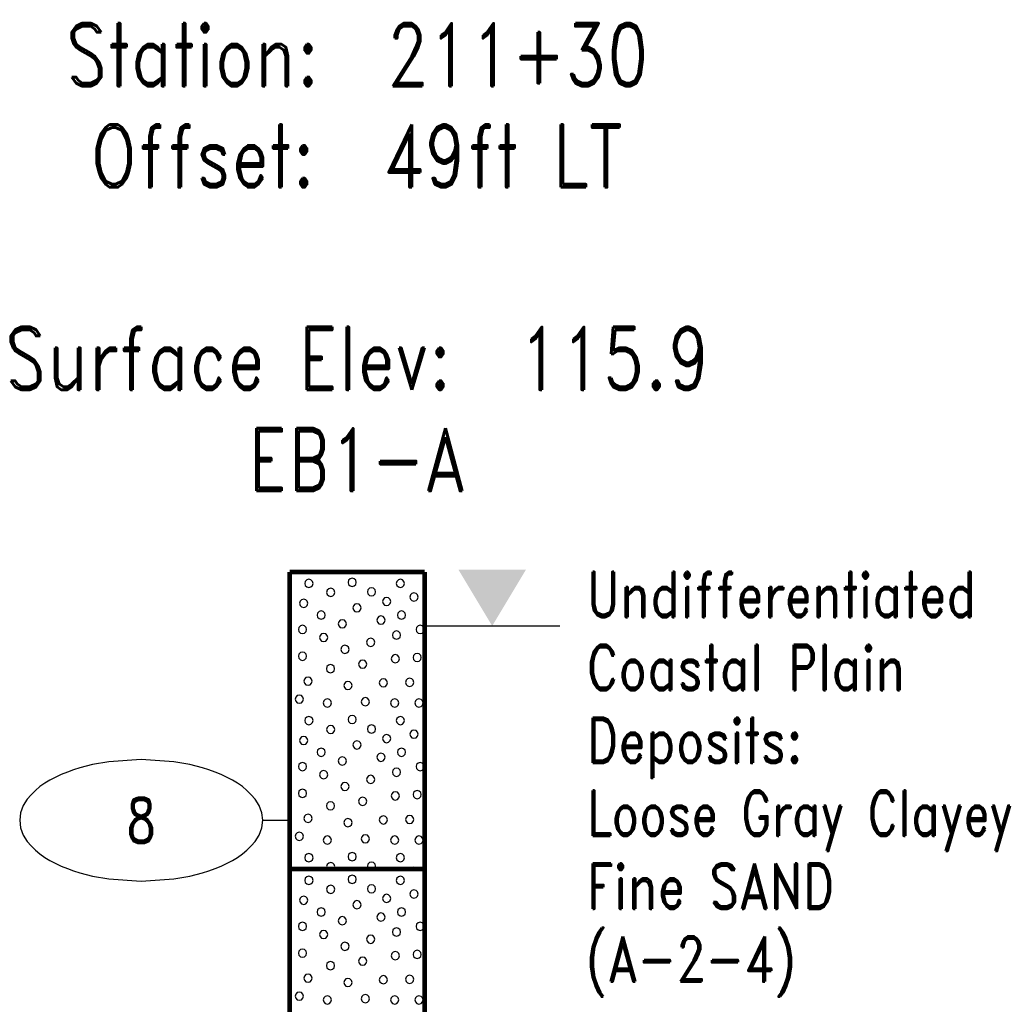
# Model space of a CAD drawing. Extents: x -12 to 877, y 356 to 518.
# Tile 4 of 9: x -12 to 24, y 482 to 518. Entities that reach past the tile are written whole.
import ezdxf
from ezdxf.enums import TextEntityAlignment as Align

# ---------------------------------------------------------------- set-up
doc = ezdxf.new("R2010")
doc.units = 0
doc.linetypes.add('Solid', pattern=[0])
doc.layers.get('0').update_dxf_attribs({"linetype": 'Solid'})
doc.layers.add('EB1-A', color=1, linetype='Solid')
doc.styles.add('ROMAND', font='romand', dxfattribs={"height": 1})

# ---------------------------------------------------------------- blocks, each defined once
blk = doc.blocks.new('DGRFC_NCLEV2')
at = {"color": 7, "linetype": 'Solid'}
blk.add_lwpolyline([(-0.06, 0), (0.06, 0)], dxfattribs=at)
at = {"color": 7}
blk.add_solid([(0, 0), (0.03, 0.05), (0, 0), (-0.03, 0.05)], dxfattribs=at)
blk = doc.blocks.new('DGRFC_NCDOT$NVALUE$ELLIPS')
at = {"color": 7, "linetype": 'Solid'}
blk.add_lwpolyline([(0, -2.5), (1.337, -2.407), (1.998, -2.292), (2.262, -2.231), (2.524, -2.16), (2.783, -2.078), (3.038, -1.985), (3.289, -1.882), (3.536, -1.768), (3.755, -1.657), (3.965, -1.529), (4.165, -1.386), (4.353, -1.227), (4.528, -1.054), (4.689, -0.869), (4.858, -0.606), (4.964, -0.311), (5, 0), (4.964, 0.311), (4.858, 0.606), (4.689, 0.869), (4.528, 1.054), (4.353, 1.227), (4.165, 1.386), (3.965, 1.529), (3.755, 1.657), (3.536, 1.768), (3.289, 1.882), (3.038, 1.985), (2.783, 2.078), (2.524, 2.16), (2.262, 2.231), (1.998, 2.292), (1.337, 2.407), (0, 2.5), (-1.337, 2.407), (-1.998, 2.292), (-2.262, 2.231), (-2.524, 2.16), (-2.783, 2.078), (-3.038, 1.985), (-3.289, 1.882), (-3.536, 1.768), (-3.755, 1.657), (-3.965, 1.529), (-4.165, 1.386), (-4.353, 1.227), (-4.528, 1.054), (-4.689, 0.869), (-4.858, 0.606), (-4.964, 0.311), (-5, 0), (-4.964, -0.311), (-4.858, -0.606), (-4.689, -0.869), (-4.528, -1.054), (-4.353, -1.227), (-4.165, -1.386), (-3.965, -1.529), (-3.755, -1.657), (-3.536, -1.768), (-3.289, -1.882), (-3.038, -1.985), (-2.783, -2.078), (-2.524, -2.16), (-2.262, -2.231), (-1.998, -2.292), (-1.337, -2.407), (0, -2.5)], dxfattribs=at)

msp = doc.modelspace()

# ---------------------------------------------------------------- linework, layer by layer
at = {"layer": 'EB1-A', "color": 7, "linetype": 'Solid', "const_width": 0.178}
for points in [[(-2.5, 498), (-2.5, 487)], [(-2.5, 498), (2.5, 498)], [(2.5, 487), (2.5, 498)], [(-2.5, 487), (2.5, 487)], [(-2.5, 487), (-2.5, 476)], [(2.5, 476), (2.5, 487)]]:
    msp.add_lwpolyline(points, dxfattribs=at)
at = {"layer": 'EB1-A', "color": 2, "linetype": 'Solid'}
for points in [[(-1.636, 497.575), (-1.657, 497.651), (-1.712, 497.707), (-1.789, 497.727), (-1.865, 497.707), (-1.921, 497.651), (-1.941, 497.575), (-1.921, 497.499), (-1.865, 497.443), (-1.789, 497.422), (-1.712, 497.443), (-1.657, 497.499), (-1.636, 497.575)], [(-0.034, 497.614), (-0.055, 497.69), (-0.11, 497.746), (-0.187, 497.766), (-0.263, 497.746), (-0.319, 497.69), (-0.339, 497.614), (-0.319, 497.538), (-0.263, 497.482), (-0.187, 497.462), (-0.11, 497.482), (-0.055, 497.538), (-0.034, 497.614)], [(1.753, 497.575), (1.733, 497.651), (1.677, 497.707), (1.601, 497.727), (1.524, 497.707), (1.469, 497.651), (1.448, 497.575), (1.469, 497.498), (1.524, 497.443), (1.601, 497.422), (1.677, 497.443), (1.733, 497.498), (1.753, 497.575)], [(-0.826, 497.244), (-0.847, 497.32), (-0.902, 497.376), (-0.979, 497.397), (-1.055, 497.376), (-1.111, 497.32), (-1.131, 497.244), (-1.111, 497.168), (-1.055, 497.112), (-0.979, 497.092), (-0.902, 497.112), (-0.847, 497.168), (-0.826, 497.244)], [(0.684, 497.262), (0.663, 497.338), (0.608, 497.394), (0.531, 497.415), (0.455, 497.394), (0.399, 497.338), (0.379, 497.262), (0.399, 497.186), (0.455, 497.13), (0.531, 497.11), (0.608, 497.13), (0.663, 497.186), (0.684, 497.262)], [(2.255, 497.07), (2.234, 497.147), (2.179, 497.202), (2.102, 497.223), (2.026, 497.202), (1.97, 497.147), (1.95, 497.07), (1.97, 496.994), (2.026, 496.938), (2.102, 496.918), (2.179, 496.938), (2.234, 496.994), (2.255, 497.07)], [(-1.829, 496.839), (-1.849, 496.915), (-1.905, 496.971), (-1.981, 496.991), (-2.057, 496.971), (-2.113, 496.915), (-2.133, 496.839), (-2.113, 496.763), (-2.057, 496.707), (-1.981, 496.687), (-1.905, 496.707), (-1.849, 496.763), (-1.829, 496.839)], [(0.144, 496.673), (0.123, 496.749), (0.067, 496.805), (-0.009, 496.825), (-0.085, 496.805), (-0.141, 496.749), (-0.161, 496.673), (-0.141, 496.596), (-0.085, 496.541), (-0.009, 496.52), (0.067, 496.541), (0.123, 496.596), (0.144, 496.673)], [(1.24, 496.908), (1.22, 496.984), (1.164, 497.04), (1.088, 497.06), (1.012, 497.04), (0.956, 496.984), (0.936, 496.908), (0.956, 496.831), (1.012, 496.776), (1.088, 496.755), (1.164, 496.776), (1.22, 496.831), (1.24, 496.908)], [(-1.183, 496.402), (-1.203, 496.478), (-1.259, 496.534), (-1.335, 496.554), (-1.411, 496.534), (-1.467, 496.478), (-1.488, 496.402), (-1.467, 496.326), (-1.411, 496.27), (-1.335, 496.249), (-1.259, 496.27), (-1.203, 496.326), (-1.183, 496.402)], [(1.795, 496.402), (1.774, 496.478), (1.718, 496.534), (1.642, 496.554), (1.566, 496.534), (1.51, 496.478), (1.49, 496.402), (1.51, 496.326), (1.566, 496.27), (1.642, 496.249), (1.718, 496.27), (1.774, 496.326), (1.795, 496.402)], [(-0.4, 496.079), (-0.42, 496.155), (-0.476, 496.211), (-0.552, 496.231), (-0.628, 496.211), (-0.684, 496.155), (-0.704, 496.079), (-0.684, 496.003), (-0.628, 495.947), (-0.552, 495.926), (-0.476, 495.947), (-0.42, 496.003), (-0.4, 496.079)], [(1.032, 496.216), (1.011, 496.292), (0.956, 496.348), (0.879, 496.369), (0.803, 496.348), (0.747, 496.292), (0.727, 496.216), (0.747, 496.14), (0.803, 496.084), (0.879, 496.064), (0.956, 496.084), (1.011, 496.14), (1.032, 496.216)], [(-1.874, 495.87), (-1.895, 495.947), (-1.95, 496.002), (-2.027, 496.023), (-2.103, 496.002), (-2.159, 495.947), (-2.179, 495.87), (-2.159, 495.794), (-2.103, 495.738), (-2.027, 495.718), (-1.95, 495.738), (-1.895, 495.794), (-1.874, 495.87)], [(-1.091, 495.57), (-1.112, 495.647), (-1.167, 495.702), (-1.244, 495.723), (-1.32, 495.702), (-1.376, 495.647), (-1.396, 495.57), (-1.376, 495.494), (-1.32, 495.438), (-1.244, 495.418), (-1.167, 495.438), (-1.112, 495.494), (-1.091, 495.57)], [(1.609, 495.662), (1.589, 495.738), (1.533, 495.794), (1.457, 495.814), (1.38, 495.794), (1.325, 495.738), (1.304, 495.662), (1.325, 495.586), (1.38, 495.53), (1.457, 495.509), (1.533, 495.53), (1.589, 495.586), (1.609, 495.662)], [(2.486, 495.87), (2.466, 495.947), (2.41, 496.002), (2.334, 496.023), (2.258, 496.002), (2.202, 495.947), (2.181, 495.87), (2.202, 495.794), (2.258, 495.738), (2.334, 495.718), (2.41, 495.738), (2.466, 495.794), (2.486, 495.87)], [(0.653, 495.395), (0.633, 495.471), (0.577, 495.527), (0.501, 495.547), (0.424, 495.527), (0.369, 495.471), (0.348, 495.395), (0.369, 495.319), (0.424, 495.263), (0.501, 495.242), (0.577, 495.263), (0.633, 495.319), (0.653, 495.395)], [(-1.874, 494.879), (-1.895, 494.955), (-1.95, 495.011), (-2.027, 495.031), (-2.103, 495.011), (-2.159, 494.955), (-2.179, 494.879), (-2.159, 494.803), (-2.103, 494.747), (-2.027, 494.726), (-1.95, 494.747), (-1.895, 494.803), (-1.874, 494.879)], [(-0.303, 495.133), (-0.323, 495.209), (-0.379, 495.265), (-0.455, 495.285), (-0.532, 495.265), (-0.587, 495.209), (-0.608, 495.133), (-0.587, 495.057), (-0.532, 495.001), (-0.455, 494.981), (-0.379, 495.001), (-0.323, 495.057), (-0.303, 495.133)], [(2.372, 494.833), (2.351, 494.909), (2.296, 494.965), (2.219, 494.985), (2.143, 494.965), (2.087, 494.909), (2.067, 494.833), (2.087, 494.757), (2.143, 494.701), (2.219, 494.681), (2.296, 494.701), (2.351, 494.757), (2.372, 494.833)], [(0.353, 494.584), (0.333, 494.66), (0.277, 494.716), (0.201, 494.736), (0.124, 494.716), (0.069, 494.66), (0.048, 494.584), (0.069, 494.508), (0.124, 494.452), (0.201, 494.431), (0.277, 494.452), (0.333, 494.508), (0.353, 494.584)], [(1.563, 494.785), (1.543, 494.861), (1.487, 494.917), (1.411, 494.937), (1.335, 494.917), (1.279, 494.861), (1.258, 494.785), (1.279, 494.708), (1.335, 494.653), (1.411, 494.632), (1.487, 494.653), (1.543, 494.708), (1.563, 494.785)], [(-0.837, 494.416), (-0.857, 494.492), (-0.913, 494.548), (-0.989, 494.568), (-1.066, 494.548), (-1.121, 494.492), (-1.142, 494.416), (-1.121, 494.34), (-1.066, 494.284), (-0.989, 494.264), (-0.913, 494.284), (-0.857, 494.34), (-0.837, 494.416)], [(-1.668, 493.953), (-1.689, 494.029), (-1.745, 494.085), (-1.821, 494.106), (-1.897, 494.085), (-1.953, 494.029), (-1.973, 493.953), (-1.953, 493.877), (-1.897, 493.821), (-1.821, 493.801), (-1.745, 493.821), (-1.689, 493.877), (-1.668, 493.953)], [(-0.191, 493.793), (-0.212, 493.869), (-0.267, 493.925), (-0.344, 493.945), (-0.42, 493.925), (-0.476, 493.869), (-0.496, 493.793), (-0.476, 493.717), (-0.42, 493.661), (-0.344, 493.641), (-0.267, 493.661), (-0.212, 493.717), (-0.191, 493.793)], [(1.123, 493.895), (1.103, 493.971), (1.047, 494.027), (0.971, 494.047), (0.895, 494.027), (0.839, 493.971), (0.819, 493.895), (0.839, 493.819), (0.895, 493.763), (0.971, 493.742), (1.047, 493.763), (1.103, 493.819), (1.123, 493.895)], [(2.095, 493.91), (2.074, 493.986), (2.018, 494.042), (1.942, 494.062), (1.866, 494.042), (1.81, 493.986), (1.79, 493.91), (1.81, 493.834), (1.866, 493.778), (1.942, 493.758), (2.018, 493.778), (2.074, 493.834), (2.095, 493.91)], [(-1.991, 493.287), (-2.012, 493.363), (-2.067, 493.419), (-2.144, 493.44), (-2.22, 493.419), (-2.276, 493.363), (-2.296, 493.287), (-2.276, 493.211), (-2.22, 493.155), (-2.144, 493.135), (-2.067, 493.155), (-2.012, 493.211), (-1.991, 493.287)], [(-0.954, 493.147), (-0.974, 493.223), (-1.03, 493.279), (-1.106, 493.3), (-1.182, 493.279), (-1.238, 493.223), (-1.259, 493.147), (-1.238, 493.071), (-1.182, 493.015), (-1.106, 492.995), (-1.03, 493.015), (-0.974, 493.071), (-0.954, 493.147)], [(0.455, 493.193), (0.434, 493.269), (0.378, 493.325), (0.302, 493.345), (0.226, 493.325), (0.17, 493.269), (0.15, 493.193), (0.17, 493.117), (0.226, 493.061), (0.302, 493.041), (0.378, 493.061), (0.434, 493.117), (0.455, 493.193)], [(1.54, 493.147), (1.52, 493.223), (1.464, 493.279), (1.388, 493.3), (1.312, 493.279), (1.256, 493.223), (1.236, 493.147), (1.256, 493.071), (1.312, 493.015), (1.388, 492.995), (1.464, 493.015), (1.52, 493.071), (1.54, 493.147)], [(2.44, 493.147), (2.42, 493.223), (2.364, 493.279), (2.288, 493.3), (2.212, 493.279), (2.156, 493.223), (2.136, 493.147), (2.156, 493.071), (2.212, 493.015), (2.288, 492.995), (2.364, 493.015), (2.42, 493.071), (2.44, 493.147)], [(-1.636, 492.495), (-1.657, 492.571), (-1.712, 492.627), (-1.789, 492.647), (-1.865, 492.627), (-1.921, 492.571), (-1.941, 492.495), (-1.921, 492.419), (-1.865, 492.363), (-1.789, 492.342), (-1.712, 492.363), (-1.657, 492.419), (-1.636, 492.495)], [(-0.034, 492.534), (-0.055, 492.61), (-0.11, 492.666), (-0.187, 492.686), (-0.263, 492.666), (-0.319, 492.61), (-0.339, 492.534), (-0.319, 492.458), (-0.263, 492.402), (-0.187, 492.382), (-0.11, 492.402), (-0.055, 492.458), (-0.034, 492.534)], [(1.753, 492.495), (1.733, 492.571), (1.677, 492.627), (1.601, 492.647), (1.524, 492.627), (1.469, 492.571), (1.448, 492.495), (1.469, 492.418), (1.524, 492.363), (1.601, 492.342), (1.677, 492.363), (1.733, 492.418), (1.753, 492.495)], [(-0.826, 492.164), (-0.847, 492.24), (-0.902, 492.296), (-0.979, 492.317), (-1.055, 492.296), (-1.111, 492.24), (-1.131, 492.164), (-1.111, 492.088), (-1.055, 492.032), (-0.979, 492.012), (-0.902, 492.032), (-0.847, 492.088), (-0.826, 492.164)], [(0.684, 492.182), (0.663, 492.258), (0.608, 492.314), (0.531, 492.335), (0.455, 492.314), (0.399, 492.258), (0.379, 492.182), (0.399, 492.106), (0.455, 492.05), (0.531, 492.03), (0.608, 492.05), (0.663, 492.106), (0.684, 492.182)], [(2.255, 491.99), (2.234, 492.067), (2.179, 492.122), (2.102, 492.143), (2.026, 492.122), (1.97, 492.067), (1.95, 491.99), (1.97, 491.914), (2.026, 491.858), (2.102, 491.838), (2.179, 491.858), (2.234, 491.914), (2.255, 491.99)], [(-1.829, 491.759), (-1.849, 491.835), (-1.905, 491.891), (-1.981, 491.911), (-2.057, 491.891), (-2.113, 491.835), (-2.133, 491.759), (-2.113, 491.683), (-2.057, 491.627), (-1.981, 491.607), (-1.905, 491.627), (-1.849, 491.683), (-1.829, 491.759)], [(0.144, 491.593), (0.123, 491.669), (0.067, 491.725), (-0.009, 491.745), (-0.085, 491.725), (-0.141, 491.669), (-0.161, 491.593), (-0.141, 491.516), (-0.085, 491.461), (-0.009, 491.44), (0.067, 491.461), (0.123, 491.516), (0.144, 491.593)], [(1.24, 491.828), (1.22, 491.904), (1.164, 491.96), (1.088, 491.98), (1.012, 491.96), (0.956, 491.904), (0.936, 491.828), (0.956, 491.751), (1.012, 491.696), (1.088, 491.675), (1.164, 491.696), (1.22, 491.751), (1.24, 491.828)], [(-1.183, 491.322), (-1.203, 491.398), (-1.259, 491.454), (-1.335, 491.474), (-1.411, 491.454), (-1.467, 491.398), (-1.488, 491.322), (-1.467, 491.246), (-1.411, 491.19), (-1.335, 491.169), (-1.259, 491.19), (-1.203, 491.246), (-1.183, 491.322)], [(1.795, 491.322), (1.774, 491.398), (1.718, 491.454), (1.642, 491.474), (1.566, 491.454), (1.51, 491.398), (1.49, 491.322), (1.51, 491.246), (1.566, 491.19), (1.642, 491.169), (1.718, 491.19), (1.774, 491.246), (1.795, 491.322)], [(-1.874, 490.79), (-1.895, 490.867), (-1.95, 490.922), (-2.027, 490.943), (-2.103, 490.922), (-2.159, 490.867), (-2.179, 490.79), (-2.159, 490.714), (-2.103, 490.658), (-2.027, 490.638), (-1.95, 490.658), (-1.895, 490.714), (-1.874, 490.79)], [(-0.4, 490.999), (-0.42, 491.075), (-0.476, 491.131), (-0.552, 491.151), (-0.628, 491.131), (-0.684, 491.075), (-0.704, 490.999), (-0.684, 490.923), (-0.628, 490.867), (-0.552, 490.846), (-0.476, 490.867), (-0.42, 490.923), (-0.4, 490.999)], [(1.032, 491.136), (1.011, 491.212), (0.956, 491.268), (0.879, 491.289), (0.803, 491.268), (0.747, 491.212), (0.727, 491.136), (0.747, 491.06), (0.803, 491.004), (0.879, 490.984), (0.956, 491.004), (1.011, 491.06), (1.032, 491.136)], [(2.486, 490.79), (2.466, 490.867), (2.41, 490.922), (2.334, 490.943), (2.258, 490.922), (2.202, 490.867), (2.181, 490.79), (2.202, 490.714), (2.258, 490.658), (2.334, 490.638), (2.41, 490.658), (2.466, 490.714), (2.486, 490.79)], [(-1.091, 490.49), (-1.112, 490.567), (-1.167, 490.622), (-1.244, 490.643), (-1.32, 490.622), (-1.376, 490.567), (-1.396, 490.49), (-1.376, 490.414), (-1.32, 490.358), (-1.244, 490.338), (-1.167, 490.358), (-1.112, 490.414), (-1.091, 490.49)], [(1.609, 490.582), (1.589, 490.658), (1.533, 490.714), (1.457, 490.734), (1.38, 490.714), (1.325, 490.658), (1.304, 490.582), (1.325, 490.506), (1.38, 490.45), (1.457, 490.429), (1.533, 490.45), (1.589, 490.506), (1.609, 490.582)], [(0.653, 490.315), (0.633, 490.391), (0.577, 490.447), (0.501, 490.467), (0.424, 490.447), (0.369, 490.391), (0.348, 490.315), (0.369, 490.239), (0.424, 490.183), (0.501, 490.162), (0.577, 490.183), (0.633, 490.239), (0.653, 490.315)], [(-1.874, 489.799), (-1.895, 489.875), (-1.95, 489.931), (-2.027, 489.951), (-2.103, 489.931), (-2.159, 489.875), (-2.179, 489.799), (-2.159, 489.723), (-2.103, 489.667), (-2.027, 489.646), (-1.95, 489.667), (-1.895, 489.723), (-1.874, 489.799)], [(-0.303, 490.053), (-0.323, 490.129), (-0.379, 490.185), (-0.455, 490.205), (-0.532, 490.185), (-0.587, 490.129), (-0.608, 490.053), (-0.587, 489.977), (-0.532, 489.921), (-0.455, 489.901), (-0.379, 489.921), (-0.323, 489.977), (-0.303, 490.053)], [(1.563, 489.705), (1.543, 489.781), (1.487, 489.837), (1.411, 489.857), (1.335, 489.837), (1.279, 489.781), (1.258, 489.705), (1.279, 489.628), (1.335, 489.573), (1.411, 489.552), (1.487, 489.573), (1.543, 489.628), (1.563, 489.705)], [(2.372, 489.753), (2.351, 489.829), (2.296, 489.885), (2.219, 489.905), (2.143, 489.885), (2.087, 489.829), (2.067, 489.753), (2.087, 489.677), (2.143, 489.621), (2.219, 489.601), (2.296, 489.621), (2.351, 489.677), (2.372, 489.753)], [(-0.837, 489.336), (-0.857, 489.412), (-0.913, 489.468), (-0.989, 489.488), (-1.066, 489.468), (-1.121, 489.412), (-1.142, 489.336), (-1.121, 489.26), (-1.066, 489.204), (-0.989, 489.184), (-0.913, 489.204), (-0.857, 489.26), (-0.837, 489.336)], [(0.353, 489.504), (0.333, 489.58), (0.277, 489.636), (0.201, 489.656), (0.124, 489.636), (0.069, 489.58), (0.048, 489.504), (0.069, 489.428), (0.124, 489.372), (0.201, 489.351), (0.277, 489.372), (0.333, 489.428), (0.353, 489.504)], [(-1.668, 488.873), (-1.689, 488.949), (-1.745, 489.005), (-1.821, 489.026), (-1.897, 489.005), (-1.953, 488.949), (-1.973, 488.873), (-1.953, 488.797), (-1.897, 488.741), (-1.821, 488.721), (-1.745, 488.741), (-1.689, 488.797), (-1.668, 488.873)], [(-0.191, 488.713), (-0.212, 488.789), (-0.267, 488.845), (-0.344, 488.865), (-0.42, 488.845), (-0.476, 488.789), (-0.496, 488.713), (-0.476, 488.637), (-0.42, 488.581), (-0.344, 488.561), (-0.267, 488.581), (-0.212, 488.637), (-0.191, 488.713)], [(1.123, 488.815), (1.103, 488.891), (1.047, 488.947), (0.971, 488.967), (0.895, 488.947), (0.839, 488.891), (0.819, 488.815), (0.839, 488.739), (0.895, 488.683), (0.971, 488.662), (1.047, 488.683), (1.103, 488.739), (1.123, 488.815)], [(2.095, 488.83), (2.074, 488.906), (2.018, 488.962), (1.942, 488.982), (1.866, 488.962), (1.81, 488.906), (1.79, 488.83), (1.81, 488.754), (1.866, 488.698), (1.942, 488.678), (2.018, 488.698), (2.074, 488.754), (2.095, 488.83)], [(-1.991, 488.207), (-2.012, 488.283), (-2.067, 488.339), (-2.144, 488.36), (-2.22, 488.339), (-2.276, 488.283), (-2.296, 488.207), (-2.276, 488.131), (-2.22, 488.075), (-2.144, 488.055), (-2.067, 488.075), (-2.012, 488.131), (-1.991, 488.207)], [(-0.954, 488.067), (-0.974, 488.143), (-1.03, 488.199), (-1.106, 488.22), (-1.182, 488.199), (-1.238, 488.143), (-1.259, 488.067), (-1.238, 487.991), (-1.182, 487.935), (-1.106, 487.915), (-1.03, 487.935), (-0.974, 487.991), (-0.954, 488.067)], [(0.455, 488.113), (0.434, 488.189), (0.378, 488.245), (0.302, 488.265), (0.226, 488.245), (0.17, 488.189), (0.15, 488.113), (0.17, 488.037), (0.226, 487.981), (0.302, 487.961), (0.378, 487.981), (0.434, 488.037), (0.455, 488.113)], [(1.54, 488.067), (1.52, 488.143), (1.464, 488.199), (1.388, 488.22), (1.312, 488.199), (1.256, 488.143), (1.236, 488.067), (1.256, 487.991), (1.312, 487.935), (1.388, 487.915), (1.464, 487.935), (1.52, 487.991), (1.54, 488.067)], [(2.44, 488.067), (2.42, 488.143), (2.364, 488.199), (2.288, 488.22), (2.212, 488.199), (2.156, 488.143), (2.136, 488.067), (2.156, 487.991), (2.212, 487.935), (2.288, 487.915), (2.364, 487.935), (2.42, 487.991), (2.44, 488.067)], [(-1.636, 487.415), (-1.657, 487.491), (-1.712, 487.547), (-1.789, 487.567), (-1.865, 487.547), (-1.921, 487.491), (-1.941, 487.415), (-1.921, 487.339), (-1.865, 487.283), (-1.789, 487.262), (-1.712, 487.283), (-1.657, 487.339), (-1.636, 487.415)], [(-0.034, 487.454), (-0.055, 487.53), (-0.11, 487.586), (-0.187, 487.606), (-0.263, 487.586), (-0.319, 487.53), (-0.339, 487.454), (-0.319, 487.378), (-0.263, 487.322), (-0.187, 487.302), (-0.11, 487.322), (-0.055, 487.378), (-0.034, 487.454)], [(1.753, 487.415), (1.733, 487.491), (1.677, 487.547), (1.601, 487.567), (1.524, 487.547), (1.469, 487.491), (1.448, 487.415), (1.469, 487.338), (1.524, 487.283), (1.601, 487.262), (1.677, 487.283), (1.733, 487.338), (1.753, 487.415)], [(-0.847, 487.008), (-0.826, 487.084), (-0.847, 487.16), (-0.902, 487.216), (-0.979, 487.237), (-1.055, 487.216), (-1.111, 487.16), (-1.131, 487.084), (-1.111, 487.008), (-1.103, 487), (-0.855, 487), (-0.847, 487.008)], [(0.663, 487.026), (0.684, 487.102), (0.663, 487.178), (0.608, 487.234), (0.531, 487.255), (0.455, 487.234), (0.399, 487.178), (0.379, 487.102), (0.399, 487.026), (0.425, 487), (0.637, 487), (0.663, 487.026)], [(2.179, 487.042), (2.102, 487.063), (2.026, 487.042), (1.984, 487), (2.221, 487), (2.179, 487.042)], [(-1.636, 486.575), (-1.657, 486.651), (-1.712, 486.707), (-1.789, 486.727), (-1.865, 486.707), (-1.921, 486.651), (-1.941, 486.575), (-1.921, 486.499), (-1.865, 486.443), (-1.789, 486.422), (-1.712, 486.443), (-1.657, 486.499), (-1.636, 486.575)], [(-0.034, 486.614), (-0.055, 486.69), (-0.11, 486.746), (-0.187, 486.766), (-0.263, 486.746), (-0.319, 486.69), (-0.339, 486.614), (-0.319, 486.538), (-0.263, 486.482), (-0.187, 486.462), (-0.11, 486.482), (-0.055, 486.538), (-0.034, 486.614)], [(1.753, 486.575), (1.733, 486.651), (1.677, 486.707), (1.601, 486.727), (1.524, 486.707), (1.469, 486.651), (1.448, 486.575), (1.469, 486.498), (1.524, 486.443), (1.601, 486.422), (1.677, 486.443), (1.733, 486.498), (1.753, 486.575)], [(-0.826, 486.244), (-0.847, 486.32), (-0.902, 486.376), (-0.979, 486.397), (-1.055, 486.376), (-1.111, 486.32), (-1.131, 486.244), (-1.111, 486.168), (-1.055, 486.112), (-0.979, 486.092), (-0.902, 486.112), (-0.847, 486.168), (-0.826, 486.244)], [(0.684, 486.262), (0.663, 486.338), (0.608, 486.394), (0.531, 486.415), (0.455, 486.394), (0.399, 486.338), (0.379, 486.262), (0.399, 486.186), (0.455, 486.13), (0.531, 486.11), (0.608, 486.13), (0.663, 486.186), (0.684, 486.262)], [(2.255, 486.07), (2.234, 486.147), (2.179, 486.202), (2.102, 486.223), (2.026, 486.202), (1.97, 486.147), (1.95, 486.07), (1.97, 485.994), (2.026, 485.938), (2.102, 485.918), (2.179, 485.938), (2.234, 485.994), (2.255, 486.07)], [(-1.829, 485.839), (-1.849, 485.915), (-1.905, 485.971), (-1.981, 485.991), (-2.057, 485.971), (-2.113, 485.915), (-2.133, 485.839), (-2.113, 485.763), (-2.057, 485.707), (-1.981, 485.687), (-1.905, 485.707), (-1.849, 485.763), (-1.829, 485.839)], [(1.24, 485.908), (1.22, 485.984), (1.164, 486.04), (1.088, 486.06), (1.012, 486.04), (0.956, 485.984), (0.936, 485.908), (0.956, 485.831), (1.012, 485.776), (1.088, 485.755), (1.164, 485.776), (1.22, 485.831), (1.24, 485.908)], [(-1.183, 485.402), (-1.203, 485.478), (-1.259, 485.534), (-1.335, 485.554), (-1.411, 485.534), (-1.467, 485.478), (-1.488, 485.402), (-1.467, 485.326), (-1.411, 485.27), (-1.335, 485.249), (-1.259, 485.27), (-1.203, 485.326), (-1.183, 485.402)], [(0.144, 485.673), (0.123, 485.749), (0.067, 485.805), (-0.009, 485.825), (-0.085, 485.805), (-0.141, 485.749), (-0.161, 485.673), (-0.141, 485.596), (-0.085, 485.541), (-0.009, 485.52), (0.067, 485.541), (0.123, 485.596), (0.144, 485.673)], [(1.795, 485.402), (1.774, 485.478), (1.718, 485.534), (1.642, 485.554), (1.566, 485.534), (1.51, 485.478), (1.49, 485.402), (1.51, 485.326), (1.566, 485.27), (1.642, 485.249), (1.718, 485.27), (1.774, 485.326), (1.795, 485.402)], [(-0.4, 485.079), (-0.42, 485.155), (-0.476, 485.211), (-0.552, 485.231), (-0.628, 485.211), (-0.684, 485.155), (-0.704, 485.079), (-0.684, 485.003), (-0.628, 484.947), (-0.552, 484.926), (-0.476, 484.947), (-0.42, 485.003), (-0.4, 485.079)], [(1.032, 485.216), (1.011, 485.292), (0.956, 485.348), (0.879, 485.369), (0.803, 485.348), (0.747, 485.292), (0.727, 485.216), (0.747, 485.14), (0.803, 485.084), (0.879, 485.064), (0.956, 485.084), (1.011, 485.14), (1.032, 485.216)], [(-1.874, 484.87), (-1.895, 484.947), (-1.95, 485.002), (-2.027, 485.023), (-2.103, 485.002), (-2.159, 484.947), (-2.179, 484.87), (-2.159, 484.794), (-2.103, 484.738), (-2.027, 484.718), (-1.95, 484.738), (-1.895, 484.794), (-1.874, 484.87)], [(1.609, 484.662), (1.589, 484.738), (1.533, 484.794), (1.457, 484.814), (1.38, 484.794), (1.325, 484.738), (1.304, 484.662), (1.325, 484.586), (1.38, 484.53), (1.457, 484.509), (1.533, 484.53), (1.589, 484.586), (1.609, 484.662)], [(2.486, 484.87), (2.466, 484.947), (2.41, 485.002), (2.334, 485.023), (2.258, 485.002), (2.202, 484.947), (2.181, 484.87), (2.202, 484.794), (2.258, 484.738), (2.334, 484.718), (2.41, 484.738), (2.466, 484.794), (2.486, 484.87)], [(-1.091, 484.57), (-1.112, 484.647), (-1.167, 484.702), (-1.244, 484.723), (-1.32, 484.702), (-1.376, 484.647), (-1.396, 484.57), (-1.376, 484.494), (-1.32, 484.438), (-1.244, 484.418), (-1.167, 484.438), (-1.112, 484.494), (-1.091, 484.57)], [(0.653, 484.395), (0.633, 484.471), (0.577, 484.527), (0.501, 484.547), (0.424, 484.527), (0.369, 484.471), (0.348, 484.395), (0.369, 484.319), (0.424, 484.263), (0.501, 484.242), (0.577, 484.263), (0.633, 484.319), (0.653, 484.395)], [(-1.874, 483.879), (-1.895, 483.955), (-1.95, 484.011), (-2.027, 484.031), (-2.103, 484.011), (-2.159, 483.955), (-2.179, 483.879), (-2.159, 483.803), (-2.103, 483.747), (-2.027, 483.726), (-1.95, 483.747), (-1.895, 483.803), (-1.874, 483.879)], [(-0.303, 484.133), (-0.323, 484.209), (-0.379, 484.265), (-0.455, 484.285), (-0.532, 484.265), (-0.587, 484.209), (-0.608, 484.133), (-0.587, 484.057), (-0.532, 484.001), (-0.455, 483.981), (-0.379, 484.001), (-0.323, 484.057), (-0.303, 484.133)], [(0.353, 483.584), (0.333, 483.66), (0.277, 483.716), (0.201, 483.736), (0.124, 483.716), (0.069, 483.66), (0.048, 483.584), (0.069, 483.508), (0.124, 483.452), (0.201, 483.431), (0.277, 483.452), (0.333, 483.508), (0.353, 483.584)], [(1.563, 483.785), (1.543, 483.861), (1.487, 483.917), (1.411, 483.937), (1.335, 483.917), (1.279, 483.861), (1.258, 483.785), (1.279, 483.708), (1.335, 483.653), (1.411, 483.632), (1.487, 483.653), (1.543, 483.708), (1.563, 483.785)], [(2.372, 483.833), (2.351, 483.909), (2.296, 483.965), (2.219, 483.985), (2.143, 483.965), (2.087, 483.909), (2.067, 483.833), (2.087, 483.757), (2.143, 483.701), (2.219, 483.681), (2.296, 483.701), (2.351, 483.757), (2.372, 483.833)], [(-0.837, 483.416), (-0.857, 483.492), (-0.913, 483.548), (-0.989, 483.568), (-1.066, 483.548), (-1.121, 483.492), (-1.142, 483.416), (-1.121, 483.34), (-1.066, 483.284), (-0.989, 483.264), (-0.913, 483.284), (-0.857, 483.34), (-0.837, 483.416)], [(-1.668, 482.953), (-1.689, 483.029), (-1.745, 483.085), (-1.821, 483.106), (-1.897, 483.085), (-1.953, 483.029), (-1.973, 482.953), (-1.953, 482.877), (-1.897, 482.821), (-1.821, 482.801), (-1.745, 482.821), (-1.689, 482.877), (-1.668, 482.953)], [(-0.191, 482.793), (-0.212, 482.869), (-0.267, 482.925), (-0.344, 482.945), (-0.42, 482.925), (-0.476, 482.869), (-0.496, 482.793), (-0.476, 482.717), (-0.42, 482.661), (-0.344, 482.641), (-0.267, 482.661), (-0.212, 482.717), (-0.191, 482.793)], [(1.123, 482.895), (1.103, 482.971), (1.047, 483.027), (0.971, 483.047), (0.895, 483.027), (0.839, 482.971), (0.819, 482.895), (0.839, 482.819), (0.895, 482.763), (0.971, 482.742), (1.047, 482.763), (1.103, 482.819), (1.123, 482.895)], [(2.095, 482.91), (2.074, 482.986), (2.018, 483.042), (1.942, 483.062), (1.866, 483.042), (1.81, 482.986), (1.79, 482.91), (1.81, 482.834), (1.866, 482.778), (1.942, 482.758), (2.018, 482.778), (2.074, 482.834), (2.095, 482.91)], [(-1.991, 482.287), (-2.012, 482.363), (-2.067, 482.419), (-2.144, 482.44), (-2.22, 482.419), (-2.276, 482.363), (-2.296, 482.287), (-2.276, 482.211), (-2.22, 482.155), (-2.144, 482.135), (-2.067, 482.155), (-2.012, 482.211), (-1.991, 482.287)], [(-0.954, 482.147), (-0.974, 482.223), (-1.03, 482.279), (-1.106, 482.3), (-1.182, 482.279), (-1.238, 482.223), (-1.259, 482.147), (-1.238, 482.071), (-1.182, 482.015), (-1.106, 481.995), (-1.03, 482.015), (-0.974, 482.071), (-0.954, 482.147)], [(0.455, 482.193), (0.434, 482.269), (0.378, 482.325), (0.302, 482.345), (0.226, 482.325), (0.17, 482.269), (0.15, 482.193), (0.17, 482.117), (0.226, 482.061), (0.302, 482.041), (0.378, 482.061), (0.434, 482.117), (0.455, 482.193)], [(1.54, 482.147), (1.52, 482.223), (1.464, 482.279), (1.388, 482.3), (1.312, 482.279), (1.256, 482.223), (1.236, 482.147), (1.256, 482.071), (1.312, 482.015), (1.388, 481.995), (1.464, 482.015), (1.52, 482.071), (1.54, 482.147)], [(2.44, 482.147), (2.42, 482.223), (2.364, 482.279), (2.288, 482.3), (2.212, 482.279), (2.156, 482.223), (2.136, 482.147), (2.156, 482.071), (2.212, 482.015), (2.288, 481.995), (2.364, 482.015), (2.42, 482.071), (2.44, 482.147)]]:
    msp.add_lwpolyline(points, dxfattribs=at)
at = {"layer": 'EB1-A', "color": 7, "linetype": 'Solid'}
msp.add_lwpolyline([(-3.5, 488.8), (-2.5, 488.8)], dxfattribs=at)

# ---------------------------------------------------------------- block references
at = {"layer": 'EB1-A'}
for name, p, xscale, yscale in [('DGRFC_NCLEV2', (5, 496), 41.6666666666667, 41.6666666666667), ('DGRFC_NCDOT$NVALUE$ELLIPS', (-8, 488.8), 0.9, 0.9)]:
    msp.add_blockref(name, p, dxfattribs=dict(at, xscale=xscale, yscale=yscale))

# ---------------------------------------------------------------- texts
at = {"layer": 'EB1-A', "color": 7, "style": 'ROMAND', "width": 0.78}
for s, p in [('Station:  211+30', (0, 516)), ('Offset:  49ft LT', (0, 512.25)), ('Surface Elev:  115.9', (0, 504.75)), ('EB1-A', (0, 501))]:
    msp.add_text(s, height=2.325, dxfattribs=at).set_placement(p, align=Align.CENTER)
for s, p in [('Undifferentiated', (8.5, 498)), ('Coastal Plain', (8.5, 495.3)), ('Deposits:', (8.5, 492.6)), ('Loose Gray Clayey', (8.5, 489.9)), ('Fine SAND', (8.5, 487.2)), ('(A-2-4)', (8.5, 484.5))]:
    msp.add_text(s, height=1.674, dxfattribs=at).set_placement(p, align=Align.TOP_LEFT)
msp.add_text('8', height=1.674, dxfattribs=at).set_placement((-8, 488.8), align=Align.MIDDLE_CENTER)

doc.saveas('drawing.dxf')
